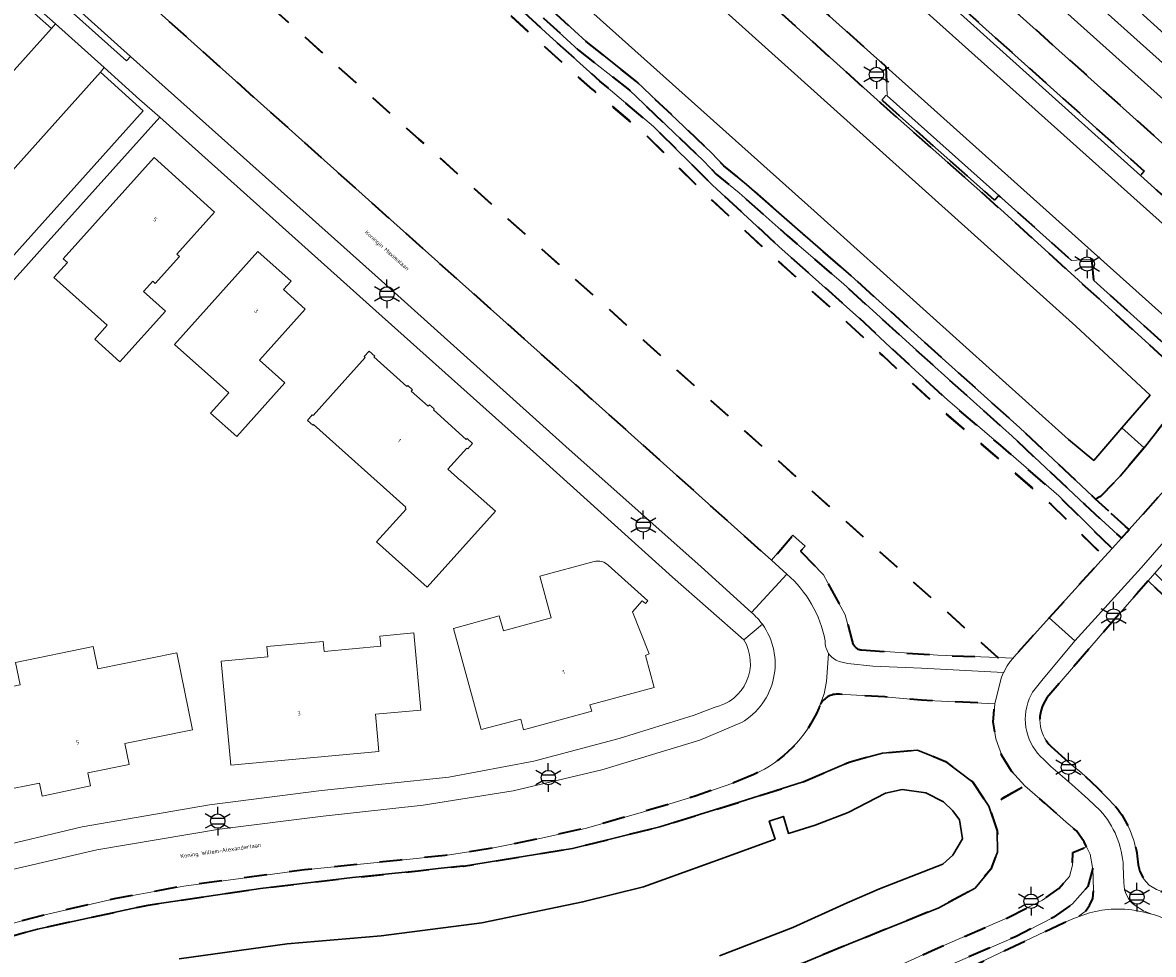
# Model space of a CAD drawing. Extents: x 105780 to 185197, y 477999 to 525027.
# Tile 10 of 256: x 105875 to 105974, y 478409 to 478491. Entities that reach past the tile are written whole.
import ezdxf
from ezdxf.enums import TextEntityAlignment as Align

# ---------------------------------------------------------------- set-up
doc = ezdxf.new("R2010")
doc.units = 0
doc.linetypes.add('XX-HIDDEN', pattern=[4, 2, -2])
for name, color, linetype, lineweight in [('B-GV-GR-MATERIAALGRENS-G', 252, 'XX-HIDDEN', 35), ('B-RO-IE-MEUBILAIR_WEGMEUBILAIR-S', 252, 'Continuous', 25), ('B-WE-GW-WATERGANG_SLOOT_INSTEEK-G', 252, 'Continuous', 30), ('B-XX-KG-KADASTRAAL_BEBOUWING-G', 252, 'Continuous', 20), ('B1-WE-OG-BEBOUWING-T18', 7, 'Continuous', 18), ('B1-WE-OG-TERREIN_ERF-GV', 252, 'Continuous', 18), ('B1-WE-OG-TOPOGRAFIE-T18', 10, 'Continuous', 18), ('B1-WE-VH-VERHARDING_ASFALT-GV', 252, 'Continuous', 18), ('B1-WE-VH-VERHARDING_BEDRIJFSVLOERPLAAT-GV', 252, 'Continuous', 18), ('B1-WE-VH-VERHARDING_BETONSTRAATSTEEN-GV', 252, 'Continuous', 18), ('B1-WE-VH-VERHARDING_HALFVERHARDING_SCHELP-GV', 252, 'Continuous', 18), ('B1-WE-VH-VERHARDING_STRAATBAKSTEEN-GV', 252, 'Continuous', 18), ('B1-WE-VH-VERHARDING_TEGEL-GV', 252, 'Continuous', 18)]:
    doc.layers.add(name, color=color, linetype=linetype, lineweight=lineweight)
doc.styles.add('NLCS-ISO', font='NLCS-ISO.ttf')
doc.styles.add('NLCS-ISO-M200-T18', font='NLCS-ISO.ttf', dxfattribs={"height": 0.36})

# ---------------------------------------------------------------- blocks, each defined once
blk = doc.blocks.new('B-SIE-WEG_LICHTMAST-SO')
at = {"ltscale": 0.1}
for p, q in [((0, 1.27), (0, 2.53)), ((-1.1, 0.63), (-2.19, 1.27)), ((1.1, 0.63), (2.19, 1.27)), ((-1.1, -0.63), (-2.19, -1.27)), ((0, -1.27), (0, -2.53)), ((1.1, -0.63), (2.19, -1.27))]:
    blk.add_line(p, q, dxfattribs=at)
at = {"flags": 128}
for points in [[(-1.16, 0.5), (1.16, 0.5)], [(-1.16, -0.5), (1.16, -0.5)]]:
    blk.add_lwpolyline(points, dxfattribs=at)
at = {"ltscale": 0.1}
blk.add_circle((0, 0), 1.27, dxfattribs=at)
at = {"style": 'NLCS-ISO'}
blk.add_attdef('TYPE', text='', height=1.8, dxfattribs=at).set_placement((0, 2.53), align=Align.BOTTOM_CENTER)

msp = doc.modelspace()

# ---------------------------------------------------------------- linework, layer by layer
at = {"layer": 'B-GV-GR-MATERIAALGRENS-G', "flags": 128}
for points in [[(105780.506, 478636.414), (105796.22, 478622.549), (105818.044, 478602.819), (105842.98, 478580.275), (105854.618, 478569.962), (105871.911, 478554.639), (105878.8, 478548.455), (105896.693, 478532.392), (105912.084, 478518.576), (105915.655, 478515.37), (105922.433, 478509.285), (105932.907, 478500), (105950.401, 478484.195), (105960.975, 478474.826), (105977.353, 478459.916), (105977.562, 478459.563), (105977.62, 478459.164), (105977.444, 478458.649), (105973.881, 478454.077), (105973.646, 478453.799), (105971.523, 478451.275), (105969.792, 478449.508), (105969.371, 478449.27), (105972.316, 478446.575), (105979.771, 478454.862), (105979.532, 478455.06), (105982.791, 478458.796), (105980.613, 478460.756), (105980.251, 478461.081), (105977.727, 478460.872), (105969.207, 478468.544), (105969.039, 478470.41), (105967.247, 478470.303), (105960.831, 478476.035), (105960.457, 478475.622), (105950.522, 478484.45), (105950.885, 478484.85), (105951.011, 478484.808), (105950.904, 478487.385), (105934.042, 478502.485), (105927.11, 478508.692), (105924.519, 478508.529), (105924.175, 478508.07), (105915.82, 478515.553), (105907.847, 478522.695), (105908.237, 478523.125), (105908.235, 478524.932), (105906.836, 478526.183), (105905.026, 478526.037), (105905.097, 478525.954), (105904.688, 478525.523), (105896.854, 478532.559), (105892.138, 478536.795), (105892.568, 478537.241), (105892.401, 478539.055), (105886.759, 478544.152), (105884.967, 478544.046), (105884.562, 478543.538), (105878.938, 478548.605), (105872.073, 478554.806), (105872.469, 478555.234), (105872.383, 478557.753), (105870.476, 478559.469), (105868.038, 478561.663)], [(105780.506, 478616.879), (105789.509, 478608.798), (105791.983, 478606.873), (105806.752, 478593.176), (105828.969, 478573.488), (105832.613, 478570.571), (105836.637, 478566.77), (105838.537, 478565.373), (105841.612, 478562.69), (105845.133, 478559.448), (105852.706, 478552.518), (105859.693, 478546.342), (105864.947, 478541.591), (105870.145, 478536.896), (105874.728, 478532.955), (105880.149, 478527.897), (105887.611, 478521.302), (105893.675, 478516.132), (105898.845, 478511.129), (105904.91, 478505.736), (105911.673, 478499.727), (105916.759, 478495.34), (105920.699, 478491.679), (105923.801, 478488.856), (105928.273, 478485.307), (105934.812, 478479.075), (105935.93, 478477.901), (105937.942, 478476.253), (105942.19, 478472.508), (105947.164, 478468.204), (105955.185, 478460.938), (105962.004, 478454.818), (105968.426, 478448.78), (105971.647, 478445.831), (105972.125, 478446.362), (105972.316, 478446.575), (105969.371, 478449.27), (105969.106, 478449.513), (105962.68, 478455.554), (105955.855, 478461.681), (105947.827, 478468.953), (105942.848, 478473.261), (105938.59, 478477.015), (105936.611, 478478.636), (105935.52, 478479.782), (105928.93, 478486.062), (105924.449, 478489.619), (105921.376, 478492.415), (105917.426, 478496.085), (105912.331, 478500.48), (105905.574, 478506.483), (105899.526, 478511.863), (105894.348, 478516.872), (105888.267, 478522.057), (105880.822, 478528.637), (105875.395, 478533.7), (105870.806, 478537.646), (105865.617, 478542.333), (105860.359, 478547.087), (105853.375, 478553.261), (105845.809, 478560.185), (105842.279, 478563.435), (105839.164, 478566.154), (105837.279, 478567.54), (105833.27, 478571.326), (105829.633, 478574.236)], [(105780.506, 478614.338), (105783.459, 478611.618), (105794.245, 478602.252), (105797.626, 478599.209), (105807.668, 478589.91), (105813.552, 478584.602), (105820.179, 478579.023), (105826.367, 478573.309), (105834.549, 478566.14), (105837.694, 478563.401), (105845.302, 478556.233), (105850.238, 478551.905), (105861.194, 478542.37), (105867.212, 478536.859), (105879.013, 478526.038), (105883.983, 478521.271), (105890.442, 478515.793), (105894.601, 478512.175), (105904.846, 478503.249), (105908.43, 478500.037), (105915.7, 478493.849), (105920.569, 478489.352), (105925.032, 478485.362), (105929.749, 478481.355), (105934.917, 478476.219), (105940.806, 478470.764), (105947.861, 478464.497), (105950.634, 478461.882), (105955.683, 478457.216), (105960.147, 478453.406), (105965.466, 478448.785), (105970.147, 478444.172), (105970.818, 478444.912), (105966.116, 478449.546), (105960.797, 478454.167), (105956.333, 478457.977), (105951.284, 478462.643), (105948.511, 478465.258), (105941.456, 478471.525), (105935.567, 478476.979), (105930.398, 478482.115), (105925.681, 478486.122), (105921.218, 478490.112), (105916.349, 478494.609), (105909.079, 478500.797), (105905.495, 478504.009), (105895.25, 478512.935), (105891.091, 478516.553), (105884.632, 478522.031), (105879.662, 478526.798), (105867.861, 478537.619), (105861.843, 478543.13), (105850.887, 478552.665)], [(105780.506, 478596.67), (105790.825, 478587.433), (105810.642, 478569.693), (105830.459, 478551.953), (105850.276, 478534.213), (105856.94, 478528.248), (105870.093, 478516.473), (105889.91, 478498.733), (105909.727, 478480.993), (105929.544, 478463.253), (105949.361, 478445.513), (105960.752, 478435.297), (105962.094, 478435.244), (105962.164, 478435.325), (105962.163, 478435.341), (105965.282, 478438.809), (105970.147, 478444.172), (105965.466, 478448.785), (105960.147, 478453.406), (105955.683, 478457.216), (105950.634, 478461.882), (105947.861, 478464.497), (105940.806, 478470.764), (105934.917, 478476.219), (105929.749, 478481.355), (105925.032, 478485.362), (105920.569, 478489.352), (105915.7, 478493.849), (105908.43, 478500.037), (105904.846, 478503.249), (105894.601, 478512.175), (105890.442, 478515.793), (105883.983, 478521.271), (105879.013, 478526.038), (105867.212, 478536.859), (105861.194, 478542.37)], [(105780.506, 478587.534), (105819.094, 478553.022), (105820.455, 478551.805), (105835.676, 478538.115), (105851.489, 478523.898), (105852.359, 478523.116), (105854.18, 478521.478), (105870.393, 478506.901), (105889.919, 478489.395), (105909.736, 478471.655), (105925.608, 478457.496), (105937.813, 478446.55), (105940.798, 478443.874), (105942.674, 478446.072), (105943.775, 478445.111), (105943.36, 478444.665), (105945.384, 478442.591), (105947.287, 478439.054), (105947.921, 478436.736)], [(105948.744, 478435.975), (105955.464, 478435.504), (105960.752, 478435.297), (105949.361, 478445.513), (105929.544, 478463.253), (105909.727, 478480.993), (105889.91, 478498.733), (105870.093, 478516.473), (105856.94, 478528.248), (105855.033, 478526.09), (105822.435, 478555.398)], [(105974.008, 478442.068), (105972.975, 478440.883), (105969.773, 478437.211), (105965.075, 478431.737)], [(105973.037, 478417.773), (105973.11, 478417.017), (105973.262, 478416.448), (105973.61, 478415.768), (105974.103, 478415.226), (105974.747, 478414.846), (105975.983, 478414.365), (105977.032, 478413.927), (105978.446, 478413.01), (105979.976, 478411.741), (105982.955, 478409.06), (105984.669, 478407.489), (105984.989, 478407.84), (106000.052, 478394.351), (106017.88, 478378.348), (106034.476, 478363.538), (106034.075, 478363.102), (106032.705, 478361.614), (106044.749, 478350.826), (106046.713, 478349.067), (106046.849, 478349.22), (106052.687, 478355.695), (105980.627, 478421.388), (105979.06, 478422.905), (105975.49, 478426.36), (105981.576, 478433.131), (106000, 478416.527), (106059.286, 478363.013), (106059.749, 478362.595), (106060.164, 478363.054), (106060.813, 478363.774), (106053.449, 478370.033), (106042.776, 478380.002), (106026.397, 478394.302), (105995.145, 478422.825), (105981.957, 478434.425), (105974.008, 478442.068)], [(105805.279, 478370.413), (105811.32, 478376.22), (105819.467, 478382.942), (105822.865, 478386.864), (105828.644, 478390.791), (105832.062, 478392.936), (105837.209, 478395.95), (105842.484, 478398.815), (105849.643, 478402.343), (105851.485, 478403.16), (105857.074, 478405.383), (105864.599, 478408.009), (105868.364, 478409.268), (105874.023, 478410.807), (105876.088, 478411.361), (105883.904, 478413.063), (105885.851, 478413.465), (105895.754, 478414.94), (105903.869, 478415.899), (105909.666, 478416.501), (105911.679, 478416.72), (105913.592, 478416.933), (105913.665, 478416.905), (105923.26, 478418.468), (105930.952, 478420.377), (105937.949, 478422.541), (105943.603, 478424.348), (105947.732, 478426.113), (105950.595, 478426.879), (105953.678, 478427.137), (105956.14, 478426.14), (105958.541, 478424.316), (105959.954, 478422.189), (105963.143, 478423.998), (105961.96, 478425.282), (105961.114, 478426.673), (105960.583, 478428.12), (105960.335, 478429.634), (105960.401, 478430.305), (105960.491, 478431.229), (105954.028, 478431.54), (105950.797, 478431.825), (105946.792, 478432.064)], [(105965.462, 478427.443), (105967.281, 478425.812), (105968.059, 478425.19), (105969.546, 478423.815), (105971.135, 478422.165)], [(105939.231, 478424.985), (105937.382, 478424.22), (105934.159, 478423.098), (105929.218, 478421.618), (105924.364, 478420.239), (105920.376, 478419.346), (105915.997, 478418.455), (105912.029, 478417.845), (105908.055, 478417.449), (105899.645, 478416.573), (105888.984, 478415.155), (105882.852, 478414.035), (105876.742, 478412.611), (105871.063, 478411.112), (105864.829, 478409.255), (105857.888, 478406.83), (105849.112, 478403.185), (105842.8, 478400.176), (105838.33, 478397.755), (105832.742, 478394.584), (105826.555, 478390.575), (105821.214, 478387.041), (105816.592, 478383.612), (105812.109, 478379.832), (105807.716, 478375.965), (105804.352, 478372.865), (105801.252, 478370.188), (105796.297, 478366.493), (105793.282, 478364.685), (105789.756, 478362.931), (105786.579, 478361.529), (105782.642, 478360.036), (105780.506, 478359.44)], [(105969.111, 478416.723), (105968.686, 478415.114), (105967.326, 478413.573), (105965.615, 478412.375), (105962.373, 478410.714), (105955.688, 478407.833), (105951.987, 478406.107), (105947.471, 478404.235), (105943.093, 478402.621), (105938.504, 478401.276), (105931.479, 478399.266), (105926.004, 478397.893), (105921.066, 478396.866), (105914.991, 478395.792), (105902.48, 478394.115), (105891.732, 478393.464), (105881.377, 478392.592), (105877.433, 478391.76), (105874.642, 478390.919), (105868.332, 478388.969), (105865.732, 478387.974), (105862.099, 478386.636), (105857.988, 478384.899), (105865.85, 478377.899), (105868.805, 478375.269), (105872.694, 478375.677), (105873.784, 478375.708)], [(105887.889, 478392.072), (105891.461, 478392.177), (105894.383, 478392.316), (105900.485, 478392.82), (105905.574, 478393.317), (105910.05, 478393.932), (105915.886, 478394.945), (105919.746, 478395.708), (105925.395, 478396.957), (105930.29, 478398.185), (105936.653, 478399.945), (105941.42, 478401.444), (105948.127, 478403.724), (105953.307, 478405.804), (105957.003, 478407.375), (105959.736, 478408.681), (105966.608, 478411.935), (105967.502, 478412.323), (105967.695, 478412.391), (105967.91, 478412.467), (105967.931, 478412.518), (105968.437, 478412.901), (105968.845, 478413.451), (105969.139, 478414.058), (105969.184, 478414.782), (105969.111, 478416.723)]]:
    msp.add_lwpolyline(points, dxfattribs=at)
for points in [[(105955.331, 478498.518), (105953.946, 478496.951), (105953.981, 478495.843), (105973.66, 478478.179), (105973.332, 478477.797), (105975.19, 478476.126), (105977.355, 478478.494), (105977.481, 478478.653)], [(105968.575, 478418.615), (105968.369, 478419.048), (105967.68, 478420.019), (105966.767, 478420.789), (105964.896, 478422.459), (105963.143, 478423.998), (105959.954, 478422.189), (105960.707, 478420.017), (105960.711, 478418.129), (105960.125, 478416.641), (105958.756, 478414.974), (105955.554, 478413.233), (105947.587, 478410.015), (105939.013, 478406.475), (105931.144, 478403.719), (105923.768, 478401.16), (105913.949, 478399.195), (105903.652, 478398.261), (105894.193, 478396.912), (105885.558, 478395.589), (105880.718, 478394.343), (105891.602, 478395.259), (105902.306, 478395.908), (105914.715, 478397.571), (105920.726, 478398.634), (105925.602, 478399.647), (105931.013, 478401.005), (105938.03, 478403.013), (105942.558, 478404.284), (105946.787, 478405.9), (105951.261, 478407.755), (105954.952, 478409.475), (105961.606, 478412.343), (105964.684, 478413.921), (105966.118, 478414.925), (105967.055, 478415.986), (105967.323, 478416.999), (105967.37, 478418.11)]]:
    msp.add_lwpolyline(points, close=True, dxfattribs=at)
for points in [[(105947.921, 478436.736, 0.361102), (105948.744, 478435.975)], [(105946.792, 478432.064, 0.326418), (105945.039, 478431.017)], [(105965.075, 478431.737, 0.372082), (105965.462, 478427.443)], [(105944.975, 478430.837, -0.187602), (105939.231, 478424.985)], [(105945.039, 478431.017, 0.023236), (105944.975, 478430.837)], [(105971.135, 478422.165, -0.13557), (105973.037, 478417.773)]]:
    msp.add_lwpolyline(points, format="xyb", dxfattribs=at)
at = {"layer": 'B-WE-GW-WATERGANG_SLOOT_INSTEEK-G', "flags": 128}
for points in [[(105780.506, 478621.668), (105792.497, 478610.911), (105805.236, 478599.405), (105835.763, 478572.217), (105903.277, 478511.647), (105916.259, 478500), (105944.555, 478474.693), (105966.967, 478454.514), (105969.208, 478452.682), (105971.687, 478455.556), (105974.176, 478458.442), (105967.617, 478464.499), (105928.137, 478500), (105910.009, 478516.259), (105890.84, 478533.452), (105839.296, 478579.498), (105781.4, 478631.424), (105780.506, 478632.221)], [(105839.296, 478579.498), (105890.84, 478533.452), (105910.009, 478516.259), (105928.137, 478500), (105967.617, 478464.499), (105974.176, 478458.442), (105971.687, 478455.556), (105973.646, 478453.799), (105973.881, 478454.077), (105977.444, 478458.649), (105977.62, 478459.164), (105977.562, 478459.563), (105977.353, 478459.916), (105960.975, 478474.826), (105950.401, 478484.195), (105932.907, 478500), (105922.433, 478509.285), (105915.655, 478515.37), (105912.084, 478518.576), (105896.693, 478532.392), (105878.8, 478548.455), (105871.911, 478554.639)], [(105921.376, 478492.415), (105924.449, 478489.619), (105928.93, 478486.062), (105935.52, 478479.782), (105936.611, 478478.636), (105938.59, 478477.015), (105942.848, 478473.261), (105947.827, 478468.953), (105955.855, 478461.681), (105962.68, 478455.554), (105969.106, 478449.513), (105969.371, 478449.27), (105969.792, 478449.508), (105971.523, 478451.275), (105973.646, 478453.799), (105971.687, 478455.556), (105969.208, 478452.682), (105966.967, 478454.514), (105944.555, 478474.693), (105916.259, 478500)], [(105939.013, 478406.475), (105947.587, 478410.015), (105955.554, 478413.233), (105958.756, 478414.974), (105960.125, 478416.641), (105960.711, 478418.129), (105960.707, 478420.017), (105959.954, 478422.189), (105958.541, 478424.316), (105956.14, 478426.14), (105953.678, 478427.137), (105950.595, 478426.879), (105947.732, 478426.113), (105943.603, 478424.348), (105937.949, 478422.541), (105930.952, 478420.377), (105923.26, 478418.468), (105913.665, 478416.905), (105913.592, 478416.933)], [(105888.588, 478408.729), (105898.102, 478410.047), (105906.385, 478410.752), (105915.261, 478411.916), (105924.171, 478413.754), (105929.529, 478415.098), (105936.687, 478417.677), (105941.115, 478419.294), (105940.603, 478420.862), (105941.845, 478421.295), (105942.294, 478419.791), (105944.636, 478420.523), (105947.567, 478421.638), (105950.84, 478423.337), (105952.327, 478423.67), (105954.406, 478423.358), (105955.97, 478422.585), (105956.78, 478421.788), (105957.387, 478420.983), (105957.629, 478419.322), (105956.788, 478417.881), (105955.902, 478417.078), (105950.329, 478414.909), (105947.46, 478413.667), (105942.695, 478411.498), (105936.212, 478409.015)], [(105936.212, 478409.015), (105942.695, 478411.498), (105947.46, 478413.667), (105950.329, 478414.909), (105955.902, 478417.078), (105956.788, 478417.881), (105957.629, 478419.322), (105957.387, 478420.983), (105956.78, 478421.788), (105955.97, 478422.585), (105954.406, 478423.358), (105952.327, 478423.67), (105950.84, 478423.337), (105947.567, 478421.638), (105944.636, 478420.523), (105942.294, 478419.791)], [(105942.294, 478419.791), (105941.845, 478421.295), (105940.603, 478420.862), (105941.115, 478419.294), (105936.687, 478417.677), (105929.529, 478415.098), (105924.171, 478413.754), (105915.261, 478411.916), (105906.385, 478410.752), (105898.102, 478410.047), (105888.588, 478408.729)], [(105913.592, 478416.933), (105911.679, 478416.72), (105909.666, 478416.501), (105903.869, 478415.899), (105895.754, 478414.94), (105885.851, 478413.465), (105883.904, 478413.063), (105876.088, 478411.361), (105874.023, 478410.807), (105868.364, 478409.268), (105864.599, 478408.009)]]:
    msp.add_lwpolyline(points, dxfattribs=at)
at = {"layer": 'B-XX-KG-KADASTRAAL_BEBOUWING-G', "flags": 128}
for points in [[(105983.9, 478495.489), (105979.656, 478499.295), (105973.286, 478492.191), (105977.53, 478488.385)], [(105886.38, 478479.384), (105878.367, 478470.45), (105878.738, 478470.121), (105877.551, 478468.791), (105882.241, 478464.593), (105881.157, 478463.368), (105883.371, 478461.373), (105887.376, 478465.838), (105885.438, 478467.557), (105886.252, 478468.467), (105886.475, 478468.267), (105888.611, 478470.653), (105888.389, 478470.861), (105891.715, 478474.574)], [(105893.659, 478454.79), (105897.896, 478459.517), (105895.671, 478461.52), (105899.697, 478466.023), (105897.777, 478467.743), (105898.449, 478468.489), (105895.535, 478471.101), (105888.181, 478462.908), (105892.958, 478458.647), (105891.35, 478456.853)], [(105899.885, 478456.206), (105900.371, 478455.777), (105900.44, 478455.847), (105908.566, 478448.561), (105908.497, 478448.485), (105908.586, 478448.382), (105905.993, 478445.503), (105910.449, 478441.497), (105916.464, 478448.197), (105913.449, 478450.889), (105913.42, 478450.864), (105912.27, 478451.893), (105913.948, 478453.754), (105914.022, 478453.694), (105914.452, 478454.176), (105913.969, 478454.606), (105913.897, 478454.535), (105910.994, 478457.129), (105911.067, 478457.222), (105910.646, 478457.591), (105910.525, 478457.454), (105909.044, 478458.777), (105909.165, 478458.913), (105908.739, 478459.29), (105908.665, 478459.206), (105905.759, 478461.802), (105905.822, 478461.877), (105905.344, 478462.314), (105904.908, 478461.824), (105904.979, 478461.757), (105900.394, 478456.627), (105900.319, 478456.688)], [(105893.146, 478425.808), (105906.202, 478427.007), (105905.896, 478430.303), (105909.889, 478430.673), (105909.26, 478437.464), (105906.273, 478437.187), (105906.356, 478436.291), (105901.377, 478435.829), (105901.294, 478436.726), (105896.315, 478436.264), (105896.398, 478435.368), (105892.296, 478434.988)], [(105888.372, 478435.725), (105881.422, 478434.308), (105881.016, 478436.266), (105874.159, 478434.847), (105874.569, 478432.899), (105871.011, 478432.15), (105872.701, 478423.532), (105876.282, 478424.234), (105876.521, 478423.089), (105880.779, 478423.977), (105880.53, 478425.122), (105884.167, 478425.869), (105883.81, 478427.726), (105889.765, 478428.935)]]:
    msp.add_lwpolyline(points, close=True, dxfattribs=at)
for points in [[(105925.305, 478443.798), (105925.158, 478443.767), (105920.377, 478442.469), (105921.387, 478438.813), (105917.165, 478437.645), (105916.797, 478438.975), (105912.776, 478437.862)], [(105912.776, 478437.862), (105915.198, 478428.952), (105918.699, 478429.853), (105918.954, 478428.91), (105924.95, 478430.565), (105924.801, 478431.116), (105930.472, 478432.665), (105929.705, 478435.483), (105930.027, 478435.618), (105928.559, 478439.337), (105929.414, 478440.307), (105929.689, 478440.056), (105929.91, 478440.294), (105926.401, 478443.449), (105926.179, 478443.612), (105926.024, 478443.693)]]:
    msp.add_lwpolyline(points, dxfattribs=at)
msp.add_lwpolyline([(105926.024, 478443.693, 0.131924), (105925.305, 478443.798)], format="xyb", dxfattribs=at)
at = {"layer": 'B1-WE-OG-TERREIN_ERF-GV', "flags": 128}
for points in [[(105942.176, 478517.366), (105981.157, 478482.465), (105982.703, 478482.548), (105983.131, 478482.571), (105996.904, 478498.102)], [(105988.33, 478491.516), (105981.959, 478484.413), (105977.53, 478488.385), (105973.286, 478492.191)], [(105938.356, 478436.87), (105932.075, 478442.37), (105920.636, 478452.692), (105905.376, 478466.365), (105886.872, 478482.923), (105877.045, 478471.972), (105864.586, 478458.084), (105863.982, 478458.574), (105860.638, 478454.777), (105858.379, 478456.766), (105861.695, 478460.628), (105856.56, 478465.175), (105852.545, 478460.727), (105850.311, 478462.744), (105854.279, 478467.202), (105848.892, 478471.906), (105844.913, 478467.417), (105842.677, 478469.418), (105846.674, 478473.884), (105833.894, 478485.445), (105829.654, 478480.725), (105827.423, 478482.73), (105831.65, 478487.436)], [(105912.776, 478437.862), (105916.797, 478438.975), (105917.165, 478437.645), (105921.387, 478438.813), (105920.377, 478442.469), (105925.158, 478443.767), (105925.305, 478443.798)], [(105926.024, 478443.693), (105926.179, 478443.612), (105926.401, 478443.449), (105929.91, 478440.294), (105929.689, 478440.056), (105929.414, 478440.307), (105928.559, 478439.337), (105930.027, 478435.618), (105929.705, 478435.483), (105930.472, 478432.665), (105924.801, 478431.116), (105924.95, 478430.565), (105918.954, 478428.91), (105918.699, 478429.853), (105915.198, 478428.952), (105912.776, 478437.862)], [(105855.377, 478413.237), (105862.582, 478415.668), (105871.647, 478418.38), (105880.026, 478420.364), (105891.249, 478422.303), (105901.142, 478423.576), (105912.35, 478424.766), (105919.863, 478426.173), (105927.385, 478428.155), (105933.974, 478430.232), (105935.756, 478430.907)]]:
    msp.add_lwpolyline(points, dxfattribs=at)
for points in [[(105886.38, 478479.384), (105891.715, 478474.574), (105888.389, 478470.861), (105888.611, 478470.653), (105886.475, 478468.267), (105886.252, 478468.467), (105885.438, 478467.557), (105887.376, 478465.838), (105883.371, 478461.373), (105881.157, 478463.368), (105882.241, 478464.593), (105877.551, 478468.791), (105878.738, 478470.121), (105878.367, 478470.45)], [(105892.958, 478458.647), (105888.181, 478462.908), (105895.535, 478471.101), (105898.449, 478468.489), (105897.777, 478467.743), (105899.697, 478466.023), (105895.671, 478461.52), (105897.896, 478459.517), (105893.659, 478454.79), (105891.35, 478456.853)], [(105900.44, 478455.847), (105900.371, 478455.777), (105899.885, 478456.206), (105900.319, 478456.688), (105900.394, 478456.627), (105904.979, 478461.757), (105904.908, 478461.824), (105905.344, 478462.314), (105905.822, 478461.877), (105905.759, 478461.802), (105908.665, 478459.206), (105908.739, 478459.29), (105909.165, 478458.913), (105909.044, 478458.777), (105910.525, 478457.454), (105910.646, 478457.591), (105911.067, 478457.222), (105910.994, 478457.129), (105913.897, 478454.535), (105913.969, 478454.606), (105914.452, 478454.176), (105914.022, 478453.694), (105913.948, 478453.754), (105912.27, 478451.893), (105913.42, 478450.864), (105913.449, 478450.889), (105916.464, 478448.197), (105910.449, 478441.497), (105905.993, 478445.503), (105908.586, 478448.382), (105908.497, 478448.485), (105908.566, 478448.561)], [(105909.26, 478437.464), (105909.889, 478430.673), (105905.896, 478430.303), (105906.202, 478427.007), (105893.146, 478425.808), (105892.296, 478434.988), (105896.398, 478435.368), (105896.315, 478436.264), (105901.294, 478436.726), (105901.377, 478435.829), (105906.356, 478436.291), (105906.273, 478437.187)], [(105888.372, 478435.725), (105889.765, 478428.935), (105883.81, 478427.726), (105884.167, 478425.869), (105880.53, 478425.122), (105880.779, 478423.977), (105876.521, 478423.089), (105876.282, 478424.234), (105872.701, 478423.532), (105871.011, 478432.15), (105874.569, 478432.899), (105874.159, 478434.847), (105881.016, 478436.266), (105881.422, 478434.308)]]:
    msp.add_lwpolyline(points, close=True, dxfattribs=at)
at = {"layer": 'B1-WE-OG-TERREIN_ERF-GV'}
for points in [[(105925.305, 478443.798, -0.131924), (105926.024, 478443.693)], [(105935.756, 478430.907, 0.521486), (105938.356, 478436.87)]]:
    msp.add_lwpolyline(points, format="xyb", dxfattribs=at)
at = {"layer": 'B1-WE-VH-VERHARDING_ASFALT-GV', "flags": 128}
for points in [[(105927.084, 478527.766), (105879.093, 478570.78), (105877.1, 478568.555), (105897.135, 478550.629), (105897.948, 478549.896), (105914.536, 478534.955), (105915.289, 478534.278), (105919.795, 478530.219), (105932.701, 478518.758), (105933.448, 478518.094), (105954.596, 478499.176), (105955.331, 478498.518), (105977.481, 478478.653), (105977.355, 478478.494), (105978.095, 478477.823), (105980.409, 478479.971)], [(105937.994, 478506.979), (105934.042, 478502.485), (105950.904, 478487.385), (105980.251, 478461.081), (105980.613, 478460.756), (105984.566, 478465.237), (105983.659, 478466.045)], [(105985.14, 478456.682), (105982.791, 478458.796), (105979.532, 478455.06), (105979.771, 478454.862), (105972.316, 478446.575), (105972.125, 478446.362), (105971.647, 478445.831), (105971.121, 478445.246), (105970.818, 478444.912), (105970.147, 478444.172), (105965.282, 478438.809), (105967.543, 478436.768), (105973.382, 478443.205)]]:
    msp.add_lwpolyline(points, close=True, dxfattribs=at)
at = {"layer": 'B1-WE-VH-VERHARDING_BEDRIJFSVLOERPLAAT-GV', "flags": 128}
msp.add_lwpolyline([(105877.976, 478493.975), (105877.622, 478493.578), (105883.937, 478487.9), (105884.291, 478488.297)], close=True, dxfattribs=at)
at = {"layer": 'B1-WE-VH-VERHARDING_BETONSTRAATSTEEN-GV', "flags": 128}
for points in [[(105896.332, 478546.848), (105894.48, 478546.795), (105894.28, 478548.727), (105878.761, 478562.655), (105876.335, 478562.25), (105919.555, 478523.507), (105931.152, 478513.111), (105937.994, 478506.979), (105983.659, 478466.045), (105983.644, 478468.742), (105975.974, 478475.422), (105975.19, 478476.126), (105973.332, 478477.797), (105953.715, 478495.429), (105951.882, 478495.358), (105951.706, 478497.214), (105931.818, 478515.031), (105930.023, 478514.981), (105929.846, 478516.856), (105921.83, 478524.081), (105913.704, 478531.404), (105911.838, 478531.236), (105911.702, 478533.037)], [(105858.287, 478477.1), (105873.546, 478494.129), (105877.324, 478490.768), (105877.678, 478491.164), (105872.91, 478495.439), (105858.571, 478479.458), (105856.582, 478477.225), (105856.486, 478477.313), (105853.734, 478474.285), (105858.663, 478469.95), (105862.058, 478473.737)], [(105877.324, 478490.768), (105873.546, 478494.129), (105858.287, 478477.1), (105862.058, 478473.737)], [(105877.045, 478471.972), (105886.872, 478482.923), (105885.1, 478484.508), (105881.983, 478487.304), (105881.65, 478486.897), (105885.413, 478483.51), (105876.001, 478473), (105866.785, 478462.729), (105863.472, 478459.032), (105863.982, 478458.574), (105864.586, 478458.084)], [(105950.904, 478487.385), (105951.011, 478484.808), (105960.831, 478476.035), (105967.247, 478470.303), (105969.039, 478470.41), (105969.207, 478468.544), (105977.727, 478460.872), (105980.251, 478461.081)], [(105881.65, 478486.897), (105872.109, 478476.253), (105863.021, 478466.124), (105866.785, 478462.729), (105876.001, 478473), (105885.413, 478483.51)]]:
    msp.add_lwpolyline(points, close=True, dxfattribs=at)
for points in [[(105872.109, 478476.253), (105881.65, 478486.897), (105881.983, 478487.304), (105877.678, 478491.164), (105877.324, 478490.768), (105862.058, 478473.737)], [(105945.384, 478442.591), (105943.36, 478444.665), (105943.775, 478445.111), (105942.674, 478446.072), (105940.798, 478443.874), (105942.159, 478442.653)], [(105947.921, 478436.736), (105947.287, 478439.054), (105945.384, 478442.591)], [(105946.76, 478434.949), (105947.539, 478434.776), (105949.727, 478434.552), (105954.022, 478434.362), (105961.261, 478433.981), (105961.274, 478434.011), (105961.566, 478434.567), (105961.838, 478434.946), (105962.094, 478435.244), (105960.752, 478435.297), (105955.464, 478435.504), (105948.744, 478435.975)]]:
    msp.add_lwpolyline(points, dxfattribs=at)
at = {"layer": 'B1-WE-VH-VERHARDING_BETONSTRAATSTEEN-GV'}
for points in [[(105942.159, 478442.653, -0.168654), (105945.526, 478436.78)], [(105945.526, 478436.78, 0.163225), (105945.839, 478435.659)], [(105948.744, 478435.975, -0.361102), (105947.921, 478436.736)], [(105945.839, 478435.659, 0.162533), (105946.76, 478434.949)]]:
    msp.add_lwpolyline(points, format="xyb", dxfattribs=at)
at = {"layer": 'B1-WE-VH-VERHARDING_HALFVERHARDING_SCHELP-GV', "flags": 128}
for points in [[(105916.349, 478494.609), (105921.218, 478490.112), (105925.681, 478486.122), (105930.398, 478482.115), (105935.567, 478476.979), (105941.456, 478471.525), (105948.511, 478465.258), (105951.284, 478462.643), (105956.333, 478457.977), (105960.797, 478454.167), (105966.116, 478449.546), (105970.818, 478444.912), (105971.121, 478445.246), (105971.647, 478445.831), (105968.426, 478448.78), (105962.004, 478454.818), (105955.185, 478460.938), (105947.164, 478468.204), (105942.19, 478472.508), (105937.942, 478476.253), (105935.93, 478477.901), (105934.812, 478479.075), (105928.273, 478485.307), (105923.801, 478488.856), (105920.699, 478491.679)], [(105955.688, 478407.833), (105962.373, 478410.714), (105965.615, 478412.375), (105967.326, 478413.573), (105968.686, 478415.114), (105969.111, 478416.723), (105969.109, 478416.785), (105968.883, 478417.965), (105968.575, 478418.615), (105967.37, 478418.11), (105967.323, 478416.999), (105967.055, 478415.986), (105966.118, 478414.925), (105964.684, 478413.921), (105961.606, 478412.343), (105954.952, 478409.475), (105951.261, 478407.755)]]:
    msp.add_lwpolyline(points, dxfattribs=at)
msp.add_lwpolyline([(105974.599, 478442.746), (105974.008, 478442.068), (105981.957, 478434.425), (105995.145, 478422.825), (106026.397, 478394.302), (106042.776, 478380.002), (106053.449, 478370.033), (106060.813, 478363.774), (106061.224, 478364.23), (106054.068, 478370.743), (106043.265, 478380.641), (106026.983, 478394.948), (105995.684, 478423.523), (105982.489, 478434.873)], close=True, dxfattribs=at)
at = {"layer": 'B1-WE-VH-VERHARDING_STRAATBAKSTEEN-GV', "flags": 128}
for points in [[(105939.051, 478439.262), (105934.589, 478443.282), (105922.675, 478453.917), (105906.425, 478468.497), (105886.799, 478486.043), (105884.291, 478488.297), (105883.937, 478487.9), (105877.622, 478493.578), (105877.976, 478493.975), (105866.425, 478504.36), (105851.117, 478518.059), (105848.432, 478520.462), (105832.596, 478534.634), (105817.652, 478548.14), (105798.771, 478564.984), (105780.506, 478581.354)], [(105780.506, 478578.395), (105797.301, 478563.397), (105817.298, 478545.416), (105830.977, 478533.033), (105864.354, 478503.112), (105872.91, 478495.439), (105877.678, 478491.164), (105881.983, 478487.304), (105885.1, 478484.508), (105886.872, 478482.923), (105905.376, 478466.365), (105920.636, 478452.692), (105932.075, 478442.37), (105938.356, 478436.87), (105939.995, 478438.229)], [(105942.159, 478442.653), (105939.051, 478439.262)], [(105939.995, 478438.229), (105938.356, 478436.87)], [(105945.039, 478431.017), (105945.43, 478432.101), (105945.644, 478433.191), (105945.723, 478434.391), (105945.839, 478435.659)], [(105935.756, 478430.907), (105933.974, 478430.232), (105927.385, 478428.155), (105919.863, 478426.173), (105912.35, 478424.766), (105901.142, 478423.576), (105891.249, 478422.303), (105880.026, 478420.364), (105871.647, 478418.38), (105862.582, 478415.668), (105855.377, 478413.237)], [(105856.33, 478411.128), (105860.78, 478412.698), (105866.63, 478414.6), (105873.51, 478416.516), (105881.323, 478418.349), (105892.15, 478420.159), (105901.266, 478421.328), (105910.097, 478422.278), (105918.041, 478423.54), (105925.85, 478425.385), (105934.478, 478428.004), (105938.143, 478429.557)], [(105938.143, 478429.557), (105934.478, 478428.004), (105925.85, 478425.385), (105918.041, 478423.54), (105910.097, 478422.278), (105901.266, 478421.328), (105892.15, 478420.159), (105881.323, 478418.349), (105873.51, 478416.516), (105866.63, 478414.6), (105860.78, 478412.698), (105856.33, 478411.128)], [(105912.029, 478417.845), (105915.997, 478418.455), (105920.376, 478419.346), (105924.364, 478420.239), (105929.218, 478421.618), (105934.159, 478423.098), (105937.382, 478424.22), (105939.231, 478424.985)], [(105857.888, 478406.83), (105864.829, 478409.255), (105871.063, 478411.112), (105876.742, 478412.611), (105882.852, 478414.035), (105888.984, 478415.155), (105899.645, 478416.573), (105908.055, 478417.449), (105912.029, 478417.845)], [(105968.826, 478412.789), (105967.91, 478412.467), (105967.695, 478412.391), (105967.502, 478412.323), (105966.608, 478411.935), (105959.736, 478408.681), (105957.003, 478407.375), (105953.307, 478405.804), (105948.127, 478403.724), (105941.42, 478401.444), (105936.653, 478399.945), (105930.29, 478398.185), (105925.395, 478396.957), (105919.746, 478395.708), (105915.886, 478394.945), (105910.05, 478393.932), (105905.574, 478393.317), (105900.485, 478392.82), (105894.383, 478392.316), (105891.461, 478392.177), (105887.889, 478392.072)], [(105974.327, 478412.682), (105973.489, 478412.886)]]:
    msp.add_lwpolyline(points, dxfattribs=at)
msp.add_lwpolyline([(105854.18, 478521.478), (105851.117, 478518.059), (105866.425, 478504.36), (105877.976, 478493.975), (105884.291, 478488.297), (105886.799, 478486.043), (105906.425, 478468.497), (105922.675, 478453.917), (105934.589, 478443.282), (105939.051, 478439.262), (105942.159, 478442.653), (105940.798, 478443.874), (105937.813, 478446.55), (105925.608, 478457.496), (105909.736, 478471.655), (105889.919, 478489.395), (105870.393, 478506.901)], close=True, dxfattribs=at)
at = {"layer": 'B1-WE-VH-VERHARDING_STRAATBAKSTEEN-GV'}
for points in [[(105945.526, 478436.78, 0.168654), (105942.159, 478442.653)], [(105939.995, 478438.229, 0.058165), (105939.051, 478439.262)], [(105939.051, 478439.262, -0.058165), (105939.995, 478438.229)], [(105938.143, 478429.557, 0.442817), (105939.995, 478438.229)], [(105939.995, 478438.229, -0.442817), (105938.143, 478429.557)], [(105938.356, 478436.87, -0.521486), (105935.756, 478430.907)], [(105945.839, 478435.659, -0.163225), (105945.526, 478436.78)], [(105939.231, 478424.985, 0.187602), (105944.975, 478430.837)], [(105944.975, 478430.837, -0.023236), (105945.039, 478431.017)], [(105971.026, 478413.116, 0.05678), (105968.826, 478412.789)], [(105973.489, 478412.886, 0.063354), (105971.026, 478413.116)], [(105977.882, 478410.715, 0.105277), (105974.327, 478412.682)]]:
    msp.add_lwpolyline(points, format="xyb", dxfattribs=at)
at = {"layer": 'B1-WE-VH-VERHARDING_TEGEL-GV', "flags": 128}
for points in [[(105919.598, 478537.581), (105918.487, 478538.588), (105905.341, 478550.328), (105880.651, 478572.518), (105879.093, 478570.78), (105927.084, 478527.766), (105980.409, 478479.971), (105981.927, 478481.711), (105982.703, 478482.548), (105981.157, 478482.465), (105942.176, 478517.366)], [(105951.011, 478484.808), (105950.885, 478484.85), (105950.522, 478484.45), (105960.457, 478475.622), (105960.831, 478476.035)]]:
    msp.add_lwpolyline(points, close=True, dxfattribs=at)
for points in [[(105953.715, 478495.429), (105973.332, 478477.797), (105973.66, 478478.179), (105953.981, 478495.843)], [(105979.589, 478448.467), (105986.174, 478455.752), (105985.14, 478456.682), (105973.382, 478443.205), (105967.543, 478436.768), (105964.634, 478433.267), (105963.795, 478432.258), (105963.521, 478431.653)], [(105965.075, 478431.737), (105969.773, 478437.211), (105972.975, 478440.883), (105974.008, 478442.068), (105974.599, 478442.746), (105979.589, 478448.467)], [(105963.521, 478431.653), (105963.795, 478432.258), (105964.634, 478433.267), (105967.543, 478436.768), (105965.282, 478438.809), (105962.163, 478435.341), (105962.164, 478435.325), (105962.094, 478435.244), (105961.838, 478434.946), (105961.566, 478434.567), (105961.274, 478434.011), (105961.261, 478433.981), (105961.083, 478433.563), (105960.493, 478431.252), (105960.491, 478431.229), (105960.401, 478430.305), (105960.335, 478429.634), (105960.583, 478428.12), (105961.114, 478426.673), (105961.96, 478425.282), (105963.143, 478423.998), (105964.896, 478422.459), (105966.767, 478420.789), (105967.68, 478420.019), (105968.369, 478419.048), (105968.575, 478418.615), (105968.883, 478417.965), (105969.109, 478416.785), (105969.111, 478416.723), (105969.184, 478414.782), (105969.139, 478414.058), (105968.845, 478413.451), (105968.437, 478412.901), (105967.931, 478412.518), (105967.91, 478412.467), (105968.826, 478412.789)], [(105945.839, 478435.659), (105945.723, 478434.391), (105945.644, 478433.191), (105945.43, 478432.101), (105945.039, 478431.017)], [(105961.083, 478433.563), (105961.261, 478433.981), (105954.022, 478434.362), (105949.727, 478434.552), (105947.539, 478434.776), (105946.76, 478434.949)], [(105946.792, 478432.064), (105950.797, 478431.825), (105954.028, 478431.54), (105960.491, 478431.229), (105960.493, 478431.252), (105961.083, 478433.563)], [(105971.135, 478422.165), (105969.546, 478423.815), (105968.059, 478425.19), (105967.281, 478425.812), (105965.462, 478427.443)], [(105964.779, 478426.329), (105965.436, 478425.705), (105967.279, 478424.115), (105968.72, 478422.824), (105969.772, 478421.809)], [(105965.436, 478425.705), (105964.779, 478426.329)], [(105969.772, 478421.809), (105968.72, 478422.824), (105967.279, 478424.115), (105965.436, 478425.705)], [(105977.882, 478410.715), (105978.812, 478409.985), (105983.224, 478405.9), (105984.576, 478407.386), (105984.669, 478407.489), (105982.955, 478409.06), (105979.976, 478411.741), (105978.446, 478413.01), (105977.032, 478413.927), (105975.983, 478414.365), (105974.747, 478414.846), (105974.103, 478415.226), (105973.61, 478415.768), (105973.262, 478416.448), (105973.11, 478417.017), (105973.037, 478417.773)], [(105971.811, 478416.893), (105971.867, 478415.444)], [(105971.867, 478415.444), (105971.811, 478416.893)], [(105972.857, 478413.426), (105973.578, 478412.967), (105974.327, 478412.682)], [(105973.489, 478412.886), (105974.327, 478412.682), (105973.578, 478412.967), (105972.857, 478413.426)]]:
    msp.add_lwpolyline(points, dxfattribs=at)
at = {"layer": 'B1-WE-VH-VERHARDING_TEGEL-GV'}
for points in [[(105946.76, 478434.949, -0.162533), (105945.839, 478435.659)], [(105945.039, 478431.017, -0.326418), (105946.792, 478432.064)], [(105963.521, 478431.653, 0.319939), (105964.779, 478426.329)], [(105964.779, 478426.329, -0.319939), (105963.521, 478431.653)], [(105965.462, 478427.443, -0.372082), (105965.075, 478431.737)], [(105969.772, 478421.809, -0.172635), (105971.811, 478416.893)], [(105971.811, 478416.893, 0.172635), (105969.772, 478421.809)], [(105973.037, 478417.773, 0.13557), (105971.135, 478422.165)], [(105971.867, 478415.444, 0.245677), (105972.857, 478413.426)], [(105972.857, 478413.426, -0.245677), (105971.867, 478415.444)], [(105968.826, 478412.789, -0.05678), (105971.026, 478413.116)], [(105971.026, 478413.116, -0.063354), (105973.489, 478412.886)], [(105974.327, 478412.682, -0.105277), (105977.882, 478410.715)]]:
    msp.add_lwpolyline(points, format="xyb", dxfattribs=at)

# ---------------------------------------------------------------- block references
at = {"layer": 'B-RO-IE-MEUBILAIR_WEGMEUBILAIR-S', "xscale": 0.5, "yscale": 0.5, "zscale": 0.5}
for p in [(105950.045, 478486.698), (105968.627, 478469.994), (105906.9, 478467.355), (105929.5, 478446.989), (105970.961, 478438.956), (105966.972, 478425.62), (105921.128, 478424.715), (105891.988, 478420.876), (105963.677, 478413.813), (105973.016, 478414.176)]:
    msp.add_blockref('B-SIE-WEG_LICHTMAST-SO', p, dxfattribs=at)

# ---------------------------------------------------------------- texts
at = {"layer": 'B1-WE-OG-BEBOUWING-T18', "style": 'NLCS-ISO-M200-T18'}
for s, rotation, p in [('5', 318, (105886.473, 478473.915)), ('3', 318.1, (105895.388, 478465.861)), ('1', 318.2, (105908.004, 478454.433)), ('1', 15.4, (105922.479, 478434.033)), ('3', 5.2, (105899.155, 478430.377)), ('5', 11.8, (105879.635, 478427.824))]:
    msp.add_text(s, height=0.36, rotation=rotation, dxfattribs=at).set_placement(p, align=Align.MIDDLE)
at = {"layer": 'B1-WE-OG-TOPOGRAFIE-T18', "style": 'NLCS-ISO-M200-T18'}
for s, rotation, p in [('Koningin Maximalaan', 318.2, (105906.875, 478471.155)), ('Koning Willem-Alexanderlaan', 8, (105892.253, 478418.231))]:
    msp.add_text(s, height=0.36, rotation=rotation, dxfattribs=at).set_placement(p, align=Align.MIDDLE)

doc.saveas('drawing.dxf')
